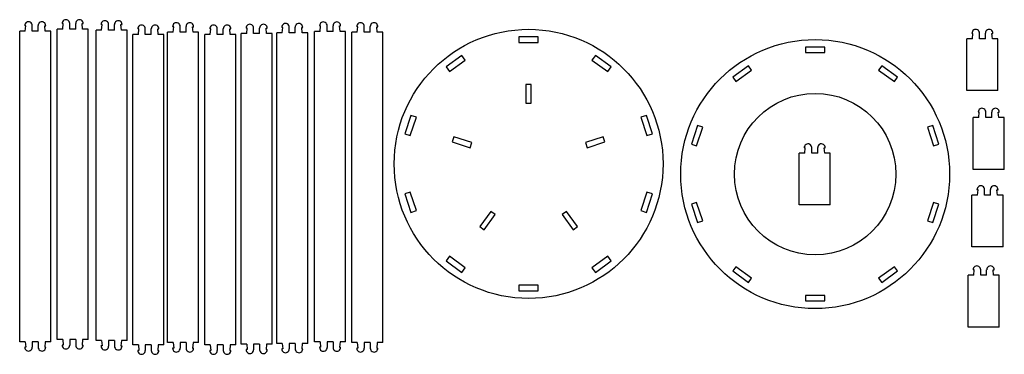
# Model space of a CAD drawing. Header units: millimetres. Extents: x 1 to 484, y 0 to 832.
import ezdxf

# ---------------------------------------------------------------- set-up
doc = ezdxf.new("R2010")
doc.units = ezdxf.units.MM

msp = doc.modelspace()

# ---------------------------------------------------------------- linework, layer by layer
at = {"color": 7, "linetype": 'Continuous', "lineweight": 25}
for p, q in [((10.96, 829.41), (10.43, 829.41)), ((10.73, 826.78), (10.96, 829.41)), ((14.1, 826.78), (14.1, 829.48)), ((16.96, 826.78), (16.96, 829.48)), ((20.1, 829.41), (20.62, 829.41)), ((20.33, 826.78), (20.1, 829.41)), ((29.09, 830.42), (28.56, 830.42)), ((28.86, 827.79), (29.09, 830.42)), ((32.23, 827.79), (32.23, 830.49)), ((35.09, 827.79), (35.09, 830.49)), ((38.23, 830.42), (38.76, 830.42)), ((38.46, 827.79), (38.23, 830.42)), ((47.86, 829.96), (47.33, 829.96)), ((47.63, 827.33), (47.86, 829.96)), ((51, 827.33), (51, 830.03)), ((53.86, 827.33), (53.86, 830.03)), ((57, 829.96), (57.53, 829.96)), ((57.23, 827.33), (57, 829.96)), ((82.48, 828.95), (81.95, 828.95)), ((82.25, 826.32), (82.48, 828.95)), ((85.62, 826.32), (85.62, 829.02)), ((88.48, 826.32), (88.48, 829.02)), ((91.62, 828.95), (92.15, 828.95)), ((91.85, 826.32), (91.62, 828.95)), ((135.23, 828.59), (134.7, 828.59)), ((135, 825.96), (135.23, 828.59)), ((138.37, 825.96), (138.37, 828.66)), ((141.23, 825.96), (141.23, 828.66)), ((144.37, 828.59), (144.9, 828.59)), ((144.6, 825.96), (144.37, 828.59)), ((153.54, 829.32), (153.01, 829.32)), ((153.31, 826.69), (153.54, 829.32)), ((156.68, 826.69), (156.68, 829.39)), ((159.54, 826.69), (159.54, 829.39)), ((162.68, 829.32), (163.21, 829.32)), ((162.91, 826.69), (162.68, 829.32)), ((171.49, 828.95), (170.96, 828.95)), ((171.26, 826.32), (171.49, 828.95)), ((174.63, 826.32), (174.63, 829.02)), ((177.49, 826.32), (177.49, 829.02)), ((180.63, 828.95), (181.16, 828.95)), ((180.86, 826.32), (180.63, 828.95)), ((8.02, 676.78), (8.02, 826.78)), ((10.73, 826.78), (8.02, 826.78)), ((16.96, 826.78), (14.1, 826.78)), ((23.03, 826.78), (20.33, 826.78)), ((23.03, 676.78), (23.03, 826.78)), ((26.15, 677.79), (26.15, 827.79)), ((28.86, 827.79), (26.15, 827.79)), ((35.09, 827.79), (32.23, 827.79)), ((41.16, 827.79), (38.46, 827.79)), ((41.16, 677.79), (41.16, 827.79)), ((44.93, 677.33), (44.93, 827.33)), ((47.63, 827.33), (44.93, 827.33)), ((53.86, 827.33), (51, 827.33)), ((59.94, 827.33), (57.23, 827.33)), ((59.94, 677.33), (59.94, 827.33)), ((62.69, 675.22), (62.69, 825.22)), ((65.4, 825.22), (62.69, 825.22)), ((65.63, 827.85), (65.1, 827.85)), ((65.4, 825.22), (65.63, 827.85)), ((68.77, 825.22), (68.77, 827.92)), ((71.63, 825.22), (68.77, 825.22)), ((71.63, 825.22), (71.63, 827.92)), ((74.77, 827.85), (75.3, 827.85)), ((75, 825.22), (74.77, 827.85)), ((77.7, 825.22), (75, 825.22)), ((77.7, 675.22), (77.7, 825.22)), ((79.54, 676.32), (79.54, 826.32)), ((82.25, 826.32), (79.54, 826.32)), ((88.48, 826.32), (85.62, 826.32)), ((94.55, 826.32), (91.85, 826.32)), ((94.55, 676.32), (94.55, 826.32)), ((97.49, 675.22), (97.49, 825.22)), ((100.2, 825.22), (97.49, 825.22)), ((100.43, 827.85), (99.9, 827.85)), ((100.2, 825.22), (100.43, 827.85)), ((103.57, 825.22), (103.57, 827.92)), ((106.43, 825.22), (103.57, 825.22)), ((106.43, 825.22), (106.43, 827.92)), ((109.57, 827.85), (110.1, 827.85)), ((109.8, 825.22), (109.57, 827.85)), ((112.5, 825.22), (109.8, 825.22)), ((112.5, 675.22), (112.5, 825.22)), ((115.08, 675.59), (115.08, 825.59)), ((117.78, 825.59), (115.08, 825.59)), ((118.01, 828.22), (117.48, 828.22)), ((117.78, 825.59), (118.01, 828.22)), ((121.15, 825.59), (121.15, 828.29)), ((124.01, 825.59), (121.15, 825.59)), ((124.01, 825.59), (124.01, 828.29)), ((127.15, 828.22), (127.68, 828.22)), ((127.38, 825.59), (127.15, 828.22)), ((130.09, 825.59), (127.38, 825.59)), ((130.09, 675.59), (130.09, 825.59)), ((132.29, 675.96), (132.29, 825.96)), ((135, 825.96), (132.29, 825.96)), ((141.23, 825.96), (138.37, 825.96)), ((147.3, 825.96), (144.6, 825.96)), ((147.3, 675.96), (147.3, 825.96)), ((150.61, 676.69), (150.61, 826.69)), ((153.31, 826.69), (150.61, 826.69)), ((159.54, 826.69), (156.68, 826.69)), ((165.62, 826.69), (162.91, 826.69)), ((165.62, 676.69), (165.62, 826.69)), ((168.56, 676.32), (168.56, 826.32)), ((171.26, 826.32), (168.56, 826.32)), ((177.49, 826.32), (174.63, 826.32)), ((183.57, 826.32), (180.86, 826.32)), ((183.57, 676.32), (183.57, 826.32)), ((258.79, 824.08), (249.39, 824.08)), ((249.39, 824.08), (249.39, 821.28)), ((258.79, 821.28), (258.79, 824.08)), ((468.96, 825.72), (468.43, 825.72)), ((468.73, 823.09), (468.96, 825.72)), ((472.1, 823.09), (472.1, 825.79)), ((474.96, 823.09), (474.96, 825.79)), ((478.1, 825.72), (478.63, 825.72)), ((478.33, 823.09), (478.1, 825.72)), ((249.39, 821.28), (258.79, 821.28)), ((397.36, 819.02), (387.93, 819.02)), ((387.93, 819.02), (387.93, 816.46)), ((397.36, 816.46), (397.36, 819.02)), ((466.03, 798.09), (466.03, 823.09)), ((468.73, 823.09), (466.03, 823.09)), ((474.96, 823.09), (472.1, 823.09)), ((481.04, 823.09), (478.33, 823.09)), ((481.04, 798.09), (481.04, 823.09)), ((221.8, 815.11), (214.19, 809.59)), ((223.45, 812.85), (221.8, 815.11)), ((286.37, 815.11), (284.73, 812.85)), ((293.98, 809.59), (286.37, 815.11)), ((387.93, 816.46), (397.36, 816.46)), ((214.19, 809.59), (215.84, 807.32)), ((215.84, 807.32), (223.45, 812.85)), ((284.73, 812.85), (292.33, 807.32)), ((292.33, 807.32), (293.98, 809.59)), ((360.44, 810.08), (352.81, 804.54)), ((361.94, 808.01), (360.44, 810.08)), ((424.85, 810.08), (423.34, 808.01)), ((432.48, 804.54), (424.85, 810.08)), ((354.32, 802.47), (361.94, 808.01)), ((423.34, 808.01), (430.97, 802.47)), ((255.39, 801.08), (252.79, 801.08)), ((252.79, 801.08), (252.79, 791.98)), ((255.39, 791.98), (255.39, 801.08)), ((352.81, 804.54), (354.32, 802.47)), ((430.97, 802.47), (432.48, 804.54)), ((481.04, 798.09), (466.03, 798.09)), ((252.79, 791.98), (255.39, 791.98)), ((197.14, 786.12), (194.24, 777.18)), ((199.81, 785.26), (197.14, 786.12)), ((311.03, 786.12), (308.37, 785.26)), ((313.93, 777.18), (311.03, 786.12)), ((472.03, 787.64), (471.5, 787.64)), ((471.8, 785.01), (472.03, 787.64)), ((475.17, 785.01), (475.17, 787.71)), ((478.03, 785.01), (478.03, 787.71)), ((481.17, 787.64), (481.7, 787.64)), ((481.4, 785.01), (481.17, 787.64)), ((196.9, 776.32), (199.81, 785.26)), ((308.37, 785.26), (311.27, 776.32)), ((335.82, 781.16), (332.91, 772.19)), ((338.26, 780.37), (335.82, 781.16)), ((449.47, 781.16), (447.03, 780.37)), ((452.38, 772.19), (449.47, 781.16)), ((469.1, 760.01), (469.1, 785.01)), ((471.8, 785.01), (469.1, 785.01)), ((478.03, 785.01), (475.17, 785.01)), ((484.11, 785.01), (481.4, 785.01)), ((484.11, 760.01), (484.11, 785.01)), ((194.24, 777.18), (196.9, 776.32)), ((311.27, 776.32), (313.93, 777.18)), ((335.34, 771.4), (338.26, 780.37)), ((447.03, 780.37), (449.95, 771.4)), ((217.97, 775.78), (217.16, 773.31)), ((217.16, 773.31), (225.82, 770.5)), ((226.62, 772.97), (217.97, 775.78)), ((225.82, 770.5), (226.62, 772.97)), ((290.21, 775.78), (281.55, 772.97)), ((281.55, 772.97), (282.35, 770.5)), ((282.35, 770.5), (291.01, 773.31)), ((291.01, 773.31), (290.21, 775.78)), ((332.91, 772.19), (335.34, 771.4)), ((449.95, 771.4), (452.38, 772.19)), ((384.95, 742.81), (384.95, 767.81)), ((387.65, 767.81), (384.95, 767.81)), ((387.88, 770.44), (387.35, 770.44)), ((387.65, 767.81), (387.88, 770.44)), ((391.02, 767.81), (391.02, 770.51)), ((393.88, 767.81), (391.02, 767.81)), ((393.88, 767.81), (393.88, 770.51)), ((397.02, 770.44), (397.55, 770.44)), ((397.25, 767.81), (397.02, 770.44)), ((399.96, 767.81), (397.25, 767.81)), ((399.96, 742.81), (399.96, 767.81)), ((484.11, 760.01), (469.1, 760.01)), ((196.9, 749.04), (194.24, 748.17)), ((194.24, 748.17), (197.14, 739.23)), ((199.81, 740.1), (196.9, 749.04)), ((311.27, 749.04), (308.37, 740.1)), ((311.03, 739.23), (313.93, 748.17)), ((313.93, 748.17), (311.27, 749.04)), ((468.48, 722.54), (468.48, 747.54)), ((471.19, 747.54), (468.48, 747.54)), ((471.42, 750.17), (470.89, 750.17)), ((471.19, 747.54), (471.42, 750.17)), ((474.56, 747.54), (474.56, 750.24)), ((477.42, 747.54), (474.56, 747.54)), ((477.42, 747.54), (477.42, 750.24)), ((480.56, 750.17), (481.09, 750.17)), ((480.79, 747.54), (480.56, 750.17)), ((483.49, 747.54), (480.79, 747.54)), ((483.49, 722.54), (483.49, 747.54)), ((335.34, 744.07), (332.91, 743.28)), ((332.91, 743.28), (335.82, 734.32)), ((338.26, 735.11), (335.34, 744.07)), ((399.96, 742.81), (384.95, 742.81)), ((449.95, 744.07), (447.03, 735.11)), ((449.47, 734.32), (452.38, 743.28)), ((452.38, 743.28), (449.95, 744.07)), ((197.14, 739.23), (199.81, 740.1)), ((235.81, 739.74), (230.46, 732.38)), ((232.57, 730.85), (237.92, 738.21)), ((237.92, 738.21), (235.81, 739.74)), ((272.36, 739.74), (270.26, 738.21)), ((270.26, 738.21), (275.61, 730.85)), ((277.71, 732.38), (272.36, 739.74)), ((308.37, 740.1), (311.03, 739.23)), ((335.82, 734.32), (338.26, 735.11)), ((447.03, 735.11), (449.47, 734.32)), ((230.46, 732.38), (232.57, 730.85)), ((275.61, 730.85), (277.71, 732.38)), ((483.49, 722.54), (468.48, 722.54)), ((215.84, 718.03), (214.19, 715.77)), ((214.19, 715.77), (221.8, 710.24)), ((223.45, 712.51), (215.84, 718.03)), ((292.33, 718.03), (284.73, 712.51)), ((286.37, 710.24), (293.98, 715.77)), ((293.98, 715.77), (292.33, 718.03)), ((221.8, 710.24), (223.45, 712.51)), ((284.73, 712.51), (286.37, 710.24)), ((354.32, 713), (352.81, 710.93)), ((352.81, 710.93), (360.44, 705.39)), ((361.94, 707.46), (354.32, 713)), ((430.97, 713), (423.34, 707.46)), ((424.85, 705.39), (432.48, 710.93)), ((432.48, 710.93), (430.97, 713)), ((469.57, 711.47), (469.05, 711.47)), ((469.34, 708.84), (469.57, 711.47)), ((472.71, 708.84), (472.71, 711.54)), ((475.57, 708.84), (475.57, 711.54)), ((478.71, 711.47), (479.24, 711.47)), ((478.94, 708.84), (478.71, 711.47)), ((360.44, 705.39), (361.94, 707.46)), ((423.34, 707.46), (424.85, 705.39)), ((466.64, 683.84), (466.64, 708.84)), ((469.34, 708.84), (466.64, 708.84)), ((475.57, 708.84), (472.71, 708.84)), ((481.65, 708.84), (478.94, 708.84)), ((481.65, 683.84), (481.65, 708.84)), ((249.39, 704.08), (249.39, 701.28)), ((258.79, 704.08), (249.39, 704.08)), ((249.39, 701.28), (258.79, 701.28)), ((258.79, 701.28), (258.79, 704.08)), ((387.93, 699.02), (387.93, 696.46)), ((397.36, 699.02), (387.93, 699.02)), ((387.93, 696.46), (397.36, 696.46)), ((397.36, 696.46), (397.36, 699.02)), ((481.65, 683.84), (466.64, 683.84)), ((10.73, 676.78), (8.02, 676.78)), ((10.73, 676.78), (10.96, 674.15)), ((16.96, 676.78), (14.1, 676.78)), ((14.1, 676.78), (14.1, 674.08)), ((16.96, 676.78), (16.96, 674.08)), ((20.33, 676.78), (20.1, 674.15)), ((23.03, 676.78), (20.33, 676.78)), ((28.86, 677.79), (26.15, 677.79)), ((28.86, 677.79), (29.09, 675.16)), ((35.09, 677.79), (32.23, 677.79)), ((32.23, 677.79), (32.23, 675.09)), ((35.09, 677.79), (35.09, 675.09)), ((38.46, 677.79), (38.23, 675.16)), ((41.16, 677.79), (38.46, 677.79)), ((47.63, 677.33), (44.93, 677.33)), ((47.63, 677.33), (47.86, 674.7)), ((53.86, 677.33), (51, 677.33)), ((51, 677.33), (51, 674.63)), ((53.86, 677.33), (53.86, 674.63)), ((57.23, 677.33), (57, 674.7)), ((59.94, 677.33), (57.23, 677.33)), ((82.25, 676.32), (79.54, 676.32)), ((82.25, 676.32), (82.48, 673.69)), ((88.48, 676.32), (85.62, 676.32)), ((85.62, 676.32), (85.62, 673.62)), ((88.48, 676.32), (88.48, 673.62)), ((91.85, 676.32), (91.62, 673.69)), ((94.55, 676.32), (91.85, 676.32)), ((153.31, 676.69), (150.61, 676.69)), ((153.31, 676.69), (153.54, 674.06)), ((159.54, 676.69), (156.68, 676.69)), ((156.68, 676.69), (156.68, 673.99)), ((159.54, 676.69), (159.54, 673.99)), ((162.91, 676.69), (162.68, 674.06)), ((165.62, 676.69), (162.91, 676.69)), ((171.26, 676.32), (168.56, 676.32)), ((171.26, 676.32), (171.49, 673.69)), ((177.49, 676.32), (174.63, 676.32)), ((174.63, 676.32), (174.63, 673.62)), ((177.49, 676.32), (177.49, 673.62)), ((180.86, 676.32), (180.63, 673.69)), ((183.57, 676.32), (180.86, 676.32)), ((10.96, 674.15), (10.43, 674.15)), ((20.1, 674.15), (20.62, 674.15)), ((29.09, 675.16), (28.56, 675.16)), ((38.23, 675.16), (38.76, 675.16)), ((47.86, 674.7), (47.33, 674.7)), ((57, 674.7), (57.53, 674.7)), ((65.4, 675.22), (62.69, 675.22)), ((65.63, 672.59), (65.1, 672.59)), ((65.4, 675.22), (65.63, 672.59)), ((71.63, 675.22), (68.77, 675.22)), ((68.77, 675.22), (68.77, 672.52)), ((71.63, 675.22), (71.63, 672.52)), ((75, 675.22), (74.77, 672.59)), ((74.77, 672.59), (75.3, 672.59)), ((77.7, 675.22), (75, 675.22)), ((82.48, 673.69), (81.95, 673.69)), ((91.62, 673.69), (92.15, 673.69)), ((100.2, 675.22), (97.49, 675.22)), ((100.43, 672.59), (99.9, 672.59)), ((100.2, 675.22), (100.43, 672.59)), ((106.43, 675.22), (103.57, 675.22)), ((103.57, 675.22), (103.57, 672.52)), ((106.43, 675.22), (106.43, 672.52)), ((109.8, 675.22), (109.57, 672.59)), ((109.57, 672.59), (110.1, 672.59)), ((112.5, 675.22), (109.8, 675.22)), ((117.78, 675.59), (115.08, 675.59)), ((118.01, 672.96), (117.48, 672.96)), ((117.78, 675.59), (118.01, 672.96)), ((124.01, 675.59), (121.15, 675.59)), ((121.15, 675.59), (121.15, 672.89)), ((124.01, 675.59), (124.01, 672.89)), ((127.38, 675.59), (127.15, 672.96)), ((127.15, 672.96), (127.68, 672.96)), ((130.09, 675.59), (127.38, 675.59)), ((135, 675.96), (132.29, 675.96)), ((135.23, 673.33), (134.7, 673.33)), ((135, 675.96), (135.23, 673.33)), ((141.23, 675.96), (138.37, 675.96)), ((138.37, 675.96), (138.37, 673.26)), ((141.23, 675.96), (141.23, 673.26)), ((144.6, 675.96), (144.37, 673.33)), ((144.37, 673.33), (144.9, 673.33)), ((147.3, 675.96), (144.6, 675.96)), ((153.54, 674.06), (153.01, 674.06)), ((162.68, 674.06), (163.21, 674.06)), ((171.49, 673.69), (170.96, 673.69)), ((180.63, 673.69), (181.16, 673.69))]:
    msp.add_line(p, q, dxfattribs=at)
for centre, radius in [((254.09, 762.68), 65), ((392.64, 757.74), 65), ((392.64, 757.74), 39)]:
    msp.add_circle(centre, radius, dxfattribs=at)
for centre, start, end in [((12.26, 829.48), 0, 182.1864), ((18.79, 829.48), 357.8136, 180), ((30.39, 830.49), 0, 182.1864), ((36.92, 830.49), 357.8136, 180), ((49.17, 830.03), 0, 182.1864), ((55.7, 830.03), 357.8136, 180), ((66.93, 827.92), 0, 182.1864), ((73.46, 827.92), 357.8136, 180), ((83.78, 829.02), 0, 182.1864), ((90.31, 829.02), 357.8136, 180), ((101.73, 827.92), 0, 182.1864), ((108.26, 827.92), 357.8136, 180), ((119.32, 828.29), 0, 182.1864), ((125.85, 828.29), 357.8136, 180), ((136.53, 828.66), 0, 182.1864), ((143.06, 828.66), 357.8136, 180), ((154.85, 829.39), 0, 182.1864), ((161.38, 829.39), 357.8136, 180), ((172.8, 829.02), 0, 182.1864), ((179.33, 829.02), 357.8136, 180), ((470.27, 825.79), 0, 182.1864), ((476.8, 825.79), 357.8136, 180), ((473.34, 787.71), 0, 182.1864), ((479.87, 787.71), 357.8136, 180), ((389.19, 770.51), 0, 182.1864), ((395.72, 770.51), 357.8136, 180), ((472.72, 750.24), 0, 182.1864), ((479.25, 750.24), 357.8136, 180), ((470.88, 711.54), 0, 182.1864), ((477.41, 711.54), 357.8136, 180), ((12.26, 674.08), 177.8136, 0), ((18.79, 674.08), 180, 2.1864), ((30.39, 675.09), 177.8136, 0), ((36.92, 675.09), 180, 2.1864), ((49.17, 674.63), 177.8136, 0), ((55.7, 674.63), 180, 2.1864), ((66.93, 672.52), 177.8136, 0), ((73.46, 672.52), 180, 2.1864), ((83.78, 673.62), 177.8136, 0), ((90.31, 673.62), 180, 2.1864), ((101.73, 672.52), 177.8136, 0), ((108.26, 672.52), 180, 2.1864), ((119.32, 672.89), 177.8136, 0), ((125.85, 672.89), 180, 2.1864), ((136.53, 673.26), 177.8136, 0), ((143.06, 673.26), 180, 2.1864), ((154.85, 673.99), 177.8136, 0), ((161.38, 673.99), 180, 2.1864), ((172.8, 673.62), 177.8136, 0), ((179.33, 673.62), 180, 2.1864)]:
    msp.add_arc(centre, 1.83, start, end, dxfattribs=at)

doc.saveas('drawing.dxf')
